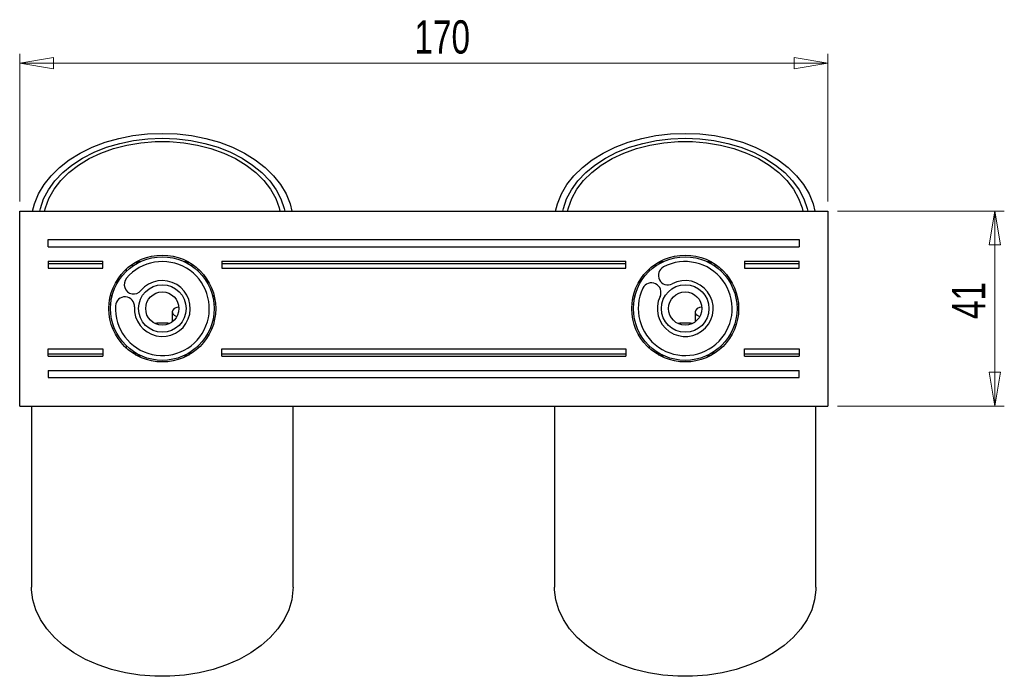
# Model space of a CAD drawing. Header units: millimetres. Extents: x 454 to 947, y 338 to 731.
# Tile 4 of 4: x 659 to 762, y 662 to 731. Entities that reach past the tile are written whole.
import ezdxf

# ---------------------------------------------------------------- set-up
doc = ezdxf.new("R2010")
doc.units = ezdxf.units.MM
doc.styles.add('SLDTEXTSTYLE0', font='TXT', dxfattribs={"width": 0.75})
doc.dimstyles.new('SLDDIMSTYLE1', dxfattribs={"dimtxt": 3.5, "dimasz": 3.556, "dimexe": 0, "dimexo": 0.0625, "dimgap": 0.875, "dimtad": 1, "dimdec": 0, "dimlfac": 2, "dimrnd": 1e-09, "dimzin": 12, "dimdsep": 46, "dimtxsty": 'SLDTEXTSTYLE0', "dimblk1": 'CLOSED', "dimblk2": 'CLOSED', "dimsah": 1, "dimcen": 0.09, "dimadec": 0, "dimazin": 3, "dimtfac": 1, "dimtdec": 0, "dimtofl": 0, "dimtmove": 0, "dimatfit": 3, "dimldrblk": 'CLOSED', "dimfxl": 0, "dimfrac": 2, "dimtolj": 1, "dimtzin": 12, "dimarcsym": 0})

# ---------------------------------------------------------------- blocks, each defined once
blk = doc.blocks.new('_Closed')
at = {"color": 0, "linetype": 'ByBlock', "lineweight": -2}
for p, q in [((-1, 0.166667), (0, 0)), ((-1, 0.166667), (-1, -0.166667)), ((0, 0), (-1, -0.166667)), ((0, 0), (-1, 0))]:
    blk.add_line(p, q, dxfattribs=at)
blk = doc.blocks.new('_D_2')
at = {"color": 7, "linetype": 'Continuous', "lineweight": 0}
for p, q in [((658.56, 711.79), (658.56, 727.35)), ((743.56, 711.79), (743.56, 727.35)), ((658.56, 726.35), (743.56, 726.35))]:
    blk.add_line(p, q, dxfattribs=at)
at = {"color": 7, "linetype": 'Continuous', "lineweight": 18, "xscale": 3.556, "yscale": 3.556, "rotation": 180.0000000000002}
blk.add_blockref('_Closed', (658.56, 726.35, 87.88), dxfattribs=at)
at = {"color": 7, "linetype": 'Continuous', "lineweight": 18, "xscale": 3.556, "yscale": 3.556}
blk.add_blockref('_Closed', (743.56, 726.35, 87.88), dxfattribs=at)
at = {"color": 7, "linetype": 'Continuous', "lineweight": 18, "insert": (700.07, 730.86), "char_height": 3.5, "attachment_point": 1, "style": 'SLDTEXTSTYLE0'}
blk.add_mtext('170', dxfattribs=at)
blk = doc.blocks.new('_D_3')
at = {"color": 7, "linetype": 'Continuous', "lineweight": 0}
for p, q in [((744.56, 710.79), (762.12, 710.79)), ((761.12, 710.79), (761.12, 690.29)), ((744.56, 690.29), (762.12, 690.29))]:
    blk.add_line(p, q, dxfattribs=at)
at = {"color": 7, "linetype": 'Continuous', "lineweight": 18, "xscale": 3.556, "yscale": 3.556}
for p, rotation in [((761.12, 710.79, 87.88), 90.00000000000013), ((761.12, 690.29, 87.88), 270.0000000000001)]:
    blk.add_blockref('_Closed', p, dxfattribs=dict(at, rotation=rotation))
at = {"color": 7, "linetype": 'Continuous', "lineweight": 18, "insert": (756.61, 699.44), "char_height": 3.5, "attachment_point": 1, "rotation": 90, "style": 'SLDTEXTSTYLE0'}
blk.add_mtext('41', dxfattribs=at)

msp = doc.modelspace()

# ---------------------------------------------------------------- linework, layer by layer
at = {"color": 7, "linetype": 'Continuous', "lineweight": 25}
for p, q in [((658.56, 690.29), (658.56, 710.79)), ((658.56, 710.79), (743.56, 710.79)), ((743.56, 710.79), (743.56, 690.29)), ((661.56, 707.79), (740.56, 707.79)), ((661.56, 707.04), (661.56, 707.79)), ((740.56, 707.79), (740.56, 707.04)), ((661.56, 707.04), (740.56, 707.04)), ((661.56, 705.54), (661.56, 705.29)), ((661.56, 705.54), (667.31, 705.54)), ((661.56, 705.29), (667.31, 705.29)), ((661.56, 705.29), (661.56, 704.79)), ((667.31, 705.29), (667.31, 705.54)), ((667.31, 704.79), (667.31, 705.29)), ((671, 705.35), (670.65, 705.35)), ((670.75, 705.41), (671.12, 705.41)), ((670.88, 705.48), (671.27, 705.48)), ((675.85, 705.48), (676.24, 705.48)), ((676, 705.41), (676.37, 705.41)), ((676.47, 705.35), (676.12, 705.35)), ((679.81, 705.54), (679.81, 705.29)), ((679.81, 705.54), (722.31, 705.54)), ((679.81, 705.29), (679.81, 704.79)), ((679.81, 705.29), (722.31, 705.29)), ((722.31, 705.29), (722.31, 705.54)), ((722.31, 704.79), (722.31, 705.29)), ((726, 705.35), (725.65, 705.35)), ((725.75, 705.41), (726.12, 705.41)), ((725.88, 705.48), (726.27, 705.48)), ((730.85, 705.48), (731.24, 705.48)), ((731, 705.41), (731.37, 705.41)), ((731.47, 705.35), (731.12, 705.35)), ((734.81, 705.54), (740.56, 705.54)), ((734.81, 705.54), (734.81, 705.29)), ((734.81, 705.29), (734.81, 704.79)), ((734.81, 705.29), (740.56, 705.29)), ((740.56, 705.29), (740.56, 705.54)), ((740.56, 704.79), (740.56, 705.29)), ((661.56, 704.79), (667.31, 704.79)), ((669.81, 704.49), (669.81, 704.73)), ((670.43, 705), (670.43, 705.22)), ((676.68, 705.22), (676.68, 705)), ((677.31, 704.73), (677.31, 704.49)), ((679.81, 704.79), (722.31, 704.79)), ((724.81, 704.49), (724.81, 704.73)), ((725.43, 705), (725.43, 705.22)), ((731.68, 705.22), (731.68, 705)), ((732.31, 704.73), (732.31, 704.49)), ((734.81, 704.79), (740.56, 704.79)), ((668.19, 701.5), (668.02, 701.55)), ((668.27, 701.85), (668.1, 701.9)), ((679.02, 701.9), (678.85, 701.85)), ((679.09, 701.55), (678.92, 701.5)), ((723.19, 701.5), (723.02, 701.55)), ((723.27, 701.85), (723.1, 701.9)), ((734.02, 701.9), (733.85, 701.85)), ((734.09, 701.55), (733.92, 701.5)), ((668.12, 700.96), (667.95, 701.01)), ((674.6, 700.18), (674.6, 699.13)), ((679.16, 701.01), (678.99, 700.96)), ((723.12, 700.96), (722.95, 701.01)), ((729.6, 700.18), (729.6, 699.13)), ((734.16, 701.01), (733.99, 700.96)), ((661.56, 696.29), (667.31, 696.29)), ((661.56, 695.79), (661.56, 696.29)), ((667.31, 696.29), (667.31, 695.79)), ((669.81, 696.35), (669.81, 696.58)), ((677.31, 696.58), (677.31, 696.35)), ((679.81, 695.79), (679.81, 696.29)), ((679.81, 696.29), (722.31, 696.29)), ((722.31, 696.29), (722.31, 695.79)), ((724.81, 696.35), (724.81, 696.58)), ((732.31, 696.58), (732.31, 696.35)), ((734.81, 696.29), (740.56, 696.29)), ((734.81, 695.79), (734.81, 696.29)), ((740.56, 696.29), (740.56, 695.79)), ((661.56, 695.79), (667.31, 695.79)), ((661.56, 695.54), (661.56, 695.79)), ((661.56, 695.54), (667.31, 695.54)), ((667.31, 695.79), (667.31, 695.54)), ((671.27, 695.59), (671.28, 695.55)), ((679.81, 695.79), (722.31, 695.79)), ((679.81, 695.54), (679.81, 695.79)), ((679.81, 695.54), (722.31, 695.54)), ((722.31, 695.79), (722.31, 695.54)), ((726.27, 695.59), (726.28, 695.55)), ((734.81, 695.79), (740.56, 695.79)), ((734.81, 695.54), (734.81, 695.79)), ((734.81, 695.54), (740.56, 695.54)), ((740.56, 695.79), (740.56, 695.54)), ((661.56, 694.04), (661.56, 693.29)), ((661.56, 694.04), (740.56, 694.04)), ((740.56, 693.29), (740.56, 694.04)), ((661.56, 693.29), (740.56, 693.29)), ((658.56, 690.29), (743.56, 690.29)), ((659.81, 690.29), (659.81, 671.23)), ((687.31, 671.23), (687.31, 690.29)), ((714.81, 690.29), (714.81, 671.23)), ((742.31, 671.23), (742.31, 690.29))]:
    msp.add_line(p, q, dxfattribs=at)
at = {"color": 7, "linetype": 'Continuous', "lineweight": 25, "flags": 128}
for points in [[(659.92, 710.79), (660.12, 711.57), (660.54, 712.6), (661.12, 713.58), (661.86, 714.51), (662.75, 715.38), (663.77, 716.18), (664.93, 716.89), (666.19, 717.51), (667.55, 718.03), (668.98, 718.44), (670.47, 718.73), (672.01, 718.91), (673.56, 718.97), (675.11, 718.91), (676.64, 718.73), (678.13, 718.44), (679.57, 718.03), (680.93, 717.51), (682.19, 716.89), (683.34, 716.18), (684.37, 715.38), (685.26, 714.51), (686, 713.58), (686.58, 712.6), (687, 711.57), (687.19, 710.79)], [(714.92, 710.79), (715.12, 711.57), (715.54, 712.6), (716.12, 713.58), (716.86, 714.51), (717.75, 715.38), (718.77, 716.18), (719.93, 716.89), (721.19, 717.51), (722.55, 718.03), (723.98, 718.44), (725.47, 718.73), (727.01, 718.91), (728.56, 718.97), (730.11, 718.91), (731.64, 718.73), (733.13, 718.44), (734.57, 718.03), (735.93, 717.51), (737.19, 716.89), (738.34, 716.18), (739.37, 715.38), (740.26, 714.51), (741, 713.58), (741.58, 712.6), (742, 711.57), (742.19, 710.79)], [(660.68, 710.79), (660.74, 711.05), (661.08, 712.07), (661.59, 713.04), (662.26, 713.98), (663.09, 714.85), (664.06, 715.64), (665.16, 716.36), (666.38, 716.98), (667.69, 717.51), (669.09, 717.92), (670.54, 718.22), (672.04, 718.4), (673.56, 718.46), (675.08, 718.4), (676.57, 718.22), (678.03, 717.92), (679.42, 717.51), (680.74, 716.98), (681.95, 716.36), (683.06, 715.64), (684.03, 714.85), (684.86, 713.98), (685.53, 713.04), (686.04, 712.07), (686.38, 711.05), (686.44, 710.79)], [(661.18, 710.79), (661.27, 711.13), (661.63, 712.13), (662.17, 713.09), (662.87, 714.01), (663.73, 714.85), (664.73, 715.62), (665.86, 716.31), (667.1, 716.89), (668.43, 717.37), (669.84, 717.73), (671.31, 717.98), (672.8, 718.1), (674.31, 718.1), (675.81, 717.98), (677.27, 717.73), (678.68, 717.37), (680.02, 716.89), (681.26, 716.31), (682.39, 715.62), (683.39, 714.85), (684.25, 714.01), (684.95, 713.09), (685.49, 712.13), (685.85, 711.13), (685.93, 710.79)], [(715.68, 710.79), (715.74, 711.05), (716.08, 712.07), (716.59, 713.04), (717.26, 713.98), (718.09, 714.85), (719.06, 715.64), (720.16, 716.36), (721.38, 716.98), (722.69, 717.51), (724.09, 717.92), (725.54, 718.22), (727.04, 718.4), (728.56, 718.46), (730.08, 718.4), (731.57, 718.22), (733.03, 717.92), (734.42, 717.51), (735.74, 716.98), (736.95, 716.36), (738.06, 715.64), (739.03, 714.85), (739.86, 713.98), (740.53, 713.04), (741.04, 712.07), (741.38, 711.05), (741.44, 710.79)], [(716.18, 710.79), (716.27, 711.13), (716.63, 712.13), (717.17, 713.09), (717.87, 714.01), (718.73, 714.85), (719.73, 715.62), (720.86, 716.31), (722.1, 716.89), (723.43, 717.37), (724.84, 717.73), (726.31, 717.98), (727.8, 718.1), (729.31, 718.1), (730.81, 717.98), (732.27, 717.73), (733.68, 717.37), (735.02, 716.89), (736.26, 716.31), (737.39, 715.62), (738.39, 714.85), (739.25, 714.01), (739.95, 713.09), (740.49, 712.13), (740.85, 711.13), (740.93, 710.79)], [(675.3, 700.69), (675.07, 700.66), (674.82, 700.55), (674.66, 700.38), (674.6, 700.19), (674.65, 699.99), (674.81, 699.83), (675.05, 699.71), (675.1, 699.7)], [(730.3, 700.69), (730.07, 700.66), (729.82, 700.55), (729.66, 700.38), (729.6, 700.19), (729.65, 699.99), (729.81, 699.83), (730.05, 699.71), (730.1, 699.7)], [(670.52, 696.02), (670.52, 696), (670.78, 695.65)], [(676.34, 695.65), (676.49, 695.84), (676.6, 696.02)], [(725.52, 696.02), (725.52, 696), (725.78, 695.65)], [(731.34, 695.65), (731.49, 695.84), (731.6, 696.02)], [(671.41, 695.53), (671.11, 695.57), (670.86, 695.6)], [(676.26, 695.6), (676.01, 695.57), (675.71, 695.53)], [(726.41, 695.53), (726.11, 695.57), (725.86, 695.6)], [(731.26, 695.6), (731.01, 695.57), (730.71, 695.53)], [(687.31, 671.23), (687.3, 670.96), (687.17, 669.89), (686.86, 668.84), (686.37, 667.82), (685.72, 666.85), (684.91, 665.93), (683.95, 665.08), (682.86, 664.31), (681.64, 663.63), (680.32, 663.05), (678.91, 662.58), (677.43, 662.22), (675.9, 661.98), (674.34, 661.86), (672.77, 661.86), (671.21, 661.98), (669.68, 662.22), (668.21, 662.58), (666.8, 663.05), (665.48, 663.63), (664.26, 664.31), (663.17, 665.08), (662.21, 665.93), (661.4, 666.85), (660.75, 667.82), (660.26, 668.84), (659.95, 669.89), (659.81, 670.96), (659.81, 671.23)], [(742.31, 671.23), (742.3, 670.96), (742.17, 669.89), (741.86, 668.84), (741.37, 667.82), (740.72, 666.85), (739.91, 665.93), (738.95, 665.08), (737.86, 664.31), (736.64, 663.63), (735.32, 663.05), (733.91, 662.58), (732.43, 662.22), (730.9, 661.98), (729.34, 661.86), (727.77, 661.86), (726.21, 661.98), (724.68, 662.22), (723.21, 662.58), (721.8, 663.05), (720.48, 663.63), (719.26, 664.31), (718.17, 665.08), (717.21, 665.93), (716.4, 666.85), (715.75, 667.82), (715.26, 668.84), (714.95, 669.89), (714.81, 670.96), (714.81, 671.23)]]:
    msp.add_lwpolyline(points, dxfattribs=at)
at = {"color": 7, "linetype": 'Continuous', "lineweight": 25}
for centre, radius in [((673.56, 700.54), 5.62), ((673.56, 700.54), 5.45), ((728.56, 700.54), 5.62), ((728.56, 700.54), 5.45), ((673.56, 700.54), 2.5), ((673.56, 700.54), 1.75), ((728.56, 700.54), 2.5), ((728.56, 700.54), 1.75)]:
    msp.add_circle(centre, radius, dxfattribs=at)
for centre, radius, start, end in [((673.56, 700.54), 4.94, 176.6174, 139.8405), ((728.56, 700.54), 4.94, 154.4433, 117.6665), ((726.73, 704.03), 1, 117.6665, 297.6665), ((670.55, 703.08), 1, 139.8405, 319.8405), ((673.56, 700.54), 2.94, 176.6174, 139.8405), ((725.01, 702.24), 1, 334.4433, 154.4433), ((728.56, 700.54), 2.94, 154.4433, 117.6665), ((669.63, 700.77), 1, 356.6174, 176.6174), ((673.56, 694.3), 4.72, 80.8222, 99.1778), ((728.56, 694.3), 4.72, 80.8222, 99.1778)]:
    msp.add_arc(centre, radius, start, end, dxfattribs=at)

# ---------------------------------------------------------------- dimensions: what is measured, and where the dimension line sits
at = {"color": 7, "linetype": 'Continuous', "lineweight": 18}
dim = msp.add_linear_dim(base=(743.56, 726.35), p1=(658.56, 710.79), p2=(743.56, 710.79), dimstyle='SLDDIMSTYLE1', dxfattribs=at)
dim.commit()
dim.dimension.update_dxf_attribs({"geometry": '_D_2', "text_midpoint": (703.94, 726.35), "dimtype": 160})
dim = msp.add_linear_dim(base=(761.12, 690.29), p1=(743.56, 710.79), p2=(743.56, 690.29), angle=90, dimstyle='SLDDIMSTYLE1', dxfattribs=at)
dim.commit()
dim.dimension.update_dxf_attribs({"geometry": '_D_3', "text_midpoint": (761.12, 702.02), "dimtype": 160})

doc.saveas('drawing.dxf')
